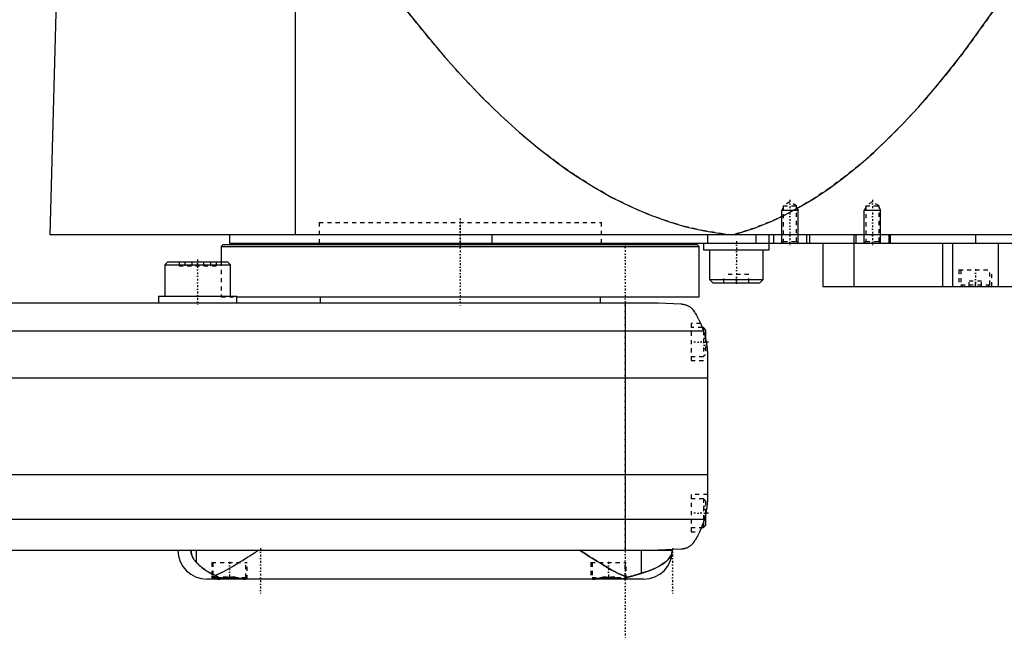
# Model space of a CAD drawing. Extents: x -139 to 602, y -139 to 487.
# Tile 3 of 6: x 193 to 432, y -81 to 69. Entities that reach past the tile are written whole.
import ezdxf

# ---------------------------------------------------------------- set-up
doc = ezdxf.new("R2010")
doc.units = 0
doc.linetypes.add('CENTER', pattern=[1.5, 0.45, -0.5, 0.05, -0.5])
doc.linetypes.add('DASHED', pattern=[2, 1, -1])
for name, color, linetype in [('AM_0', 7, 'CONTINUOUS'), ('AM_10', 7, 'CONTINUOUS'), ('AM_3', 7, 'DASHED'), ('AM_7', 7, 'CENTER')]:
    doc.layers.add(name, color=color, linetype=linetype)

msp = doc.modelspace()

# ---------------------------------------------------------------- linework, layer by layer
at = {"layer": 'AM_0', "color": 7, "linetype": 'CONTINUOUS'}
for p, q in [((260, 16.5), (260, 75.49)), ((200.5, 16.5), (202, 73.35)), ((602, 16.5), (200.5, 16.5)), ((244, 16.5), (244, 14.5)), ((244, 14.5), (598, 14.5)), ((265.75, 14.5), (265.75, 14.2)), ((307.66, 16.5), (307.66, 14.5)), ((334.25, 14.2), (334.25, 14.5)), ((359, 14.5), (359, 12.9)), ((360.01, 16.5), (360.01, 14.5)), ((371.73, 16.5), (371.73, 14.5)), ((375, 12.9), (375, 16.5)), ((376, 16.5), (376, 14.5)), ((384, 16.5), (384, 14.5)), ((384.75, 16.5), (384.75, 14.5)), ((388, 14.5), (388, 4)), ((395.5, 16.5), (395.5, 14.5)), ((395.51, 14.5), (395.51, 4)), ((396, 16.5), (396, 14.5)), ((404, 16.5), (404, 14.5)), ((404.35, 16.5), (404.35, 14.5)), ((417, 14.5), (417, 4)), ((419.48, 14.5), (419.48, 4)), ((425, 16.5), (425, 14.5)), ((430.52, 14.5), (430.52, 4)), ((242.5, 14.2), (242, 13.7)), ((242, 13.7), (242, 10)), ((242, 13.7), (358, 13.7)), ((242.5, 14.2), (357.5, 14.2)), ((358, 13.7), (357.5, 14.2)), ((358, 1.5), (358, 13.7)), ((359, 12.9), (375, 12.9)), ((360.5, 12.9), (360.5, 5.7)), ((373.5, 5.7), (373.5, 12.9)), ((229.08, 10), (228.28, 9.2)), ((229.08, 10), (243.48, 10)), ((244.28, 9.2), (243.48, 10)), ((228.28, 9.2), (228.28, 1.6)), ((228.28, 9.2), (244.28, 9.2)), ((244.28, 1.6), (244.28, 9.2)), ((360.5, 5.7), (361.3, 4.9)), ((360.5, 5.7), (373.5, 5.7)), ((361.3, 4.9), (372.7, 4.9)), ((372.7, 4.9), (373.5, 5.7)), ((388, 4), (584.3, 4)), ((-58, 0), (348, 0)), ((226.78, 1.6), (226.78, 0)), ((226.78, 1.6), (245.78, 1.6)), ((245.78, 0), (245.78, 1.6)), ((245.78, 1.5), (358, 1.5)), ((266, 1.5), (266, 0)), ((334, 0), (334, 1.5)), ((340, 0), (340, -60)), ((348, 0), (353.58, -0.25)), ((-69.01, -6.81), (359.01, -6.81)), ((359, -6), (358.72, -6)), ((359.5, -6.5), (359, -6)), ((359, -6), (359, -6.79)), ((359.5, -6.5), (359.5, -8.59)), ((360, -13.03), (360, -46.97)), ((-70, -18.16), (360, -18.16)), ((-70, -41.62), (360, -41.62)), ((-69.24, -52.43), (359.24, -52.43)), ((359.5, -51.41), (359.5, -54)), ((358.53, -54.5), (359, -54.5)), ((359, -53.21), (359, -54.5)), ((359, -54.5), (359.5, -54)), ((-58, -60), (351.5, -60)), ((236.02, -63.01), (236.02, -60)), ((343.98, -65.57), (343.98, -60)), ((353.58, -59.75), (348, -60)), ((240, -66.38), (240, -66.6)), ((240, -66.6), (240.4, -67)), ((240, -66.6), (241.02, -66.6)), ((344.5, -67), (238.5, -67)), ((247.6, -67), (247.61, -66.99)), ((332.39, -66.99), (332.4, -67)), ((339.6, -67), (339.66, -66.94))]:
    msp.add_line(p, q, dxfattribs=at)
for points in [[(285.14, 73.35, 0), (287.39, 70.43, 0), (291.88, 64.83, 0), (296.37, 59.53, 0), (298.61, 56.99, 0), (300.86, 54.53, 0), (305.35, 49.84, 0), (309.84, 45.46, 0), (314.33, 41.38, 0), (318.83, 37.61, 0), (323.32, 34.15, 0), (325.56, 32.53, 0), (327.81, 30.99, 0), (332.3, 28.14, 0), (336.8, 25.59, 0), (341.29, 23.35, 0), (345.78, 21.42, 0), (350.27, 19.79, 0), (352.52, 19.09, 0), (354.77, 18.47, 0), (359.26, 17.45, 0), (363.75, 16.74, 0), (366, 16.5, 0)], [(366, 16.5, 0), (367.81, 17, 0), (371.42, 18.17, 0), (375.04, 19.6, 0), (376.84, 20.41, 0), (378.65, 21.27, 0), (382.26, 23.19, 0), (385.88, 25.36, 0), (389.49, 27.78, 0), (393.11, 30.44, 0), (396.72, 33.35, 0), (398.53, 34.9, 0), (400.33, 36.51, 0), (403.95, 39.92, 0), (407.56, 43.57, 0), (411.17, 47.47, 0), (414.79, 51.62, 0), (418.4, 56.02, 0), (420.21, 58.31, 0), (422.01, 60.66, 0), (425.62, 65.55, 0), (429.24, 70.69, 0), (431.04, 73.35, 0)], [(353.58, -0.25, 0), (353.6, -0.25, 0), (353.63, -0.26, 0), (353.66, -0.26, 0), (353.67, -0.26, 0), (353.69, -0.26, 0), (353.72, -0.26, 0), (353.75, -0.27, 0), (353.77, -0.27, 0), (353.8, -0.27, 0), (353.83, -0.27, 0), (353.85, -0.28, 0), (353.86, -0.28, 0), (353.89, -0.28, 0), (353.92, -0.28, 0), (353.95, -0.29, 0), (353.98, -0.29, 0), (354.01, -0.3, 0), (354.02, -0.3, 0), (354.04, -0.3, 0), (354.06, -0.31, 0), (354.09, -0.31, 0), (354.11, -0.31, 0), (354.12, -0.32, 0), (354.15, -0.32, 0), (354.17, -0.33, 0), (354.19, -0.33, 0), (354.2, -0.33, 0), (354.23, -0.34, 0), (354.26, -0.34, 0), (354.28, -0.35, 0), (354.31, -0.35, 0), (354.34, -0.36, 0), (354.35, -0.36, 0), (354.36, -0.37, 0), (354.39, -0.37, 0), (354.41, -0.38, 0), (354.5, -0.4, 0), (354.65, -0.45, 0), (354.81, -0.51, 0), (354.96, -0.57, 0), (355.04, -0.6, 0), (355.12, -0.64, 0), (355.27, -0.72, 0), (355.43, -0.81, 0), (355.6, -0.91, 0), (355.76, -1.02, 0), (355.92, -1.15, 0), (356, -1.21, 0), (356.08, -1.29, 0), (356.24, -1.44, 0), (356.4, -1.6, 0), (356.48, -1.69, 0)], [(356.48, -1.69, 0), (356.55, -1.8, 0), (356.7, -2.02, 0), (356.85, -2.25, 0), (356.92, -2.37, 0), (357, -2.49, 0), (357.15, -2.74, 0), (357.3, -3, 0), (357.46, -3.27, 0), (357.61, -3.55, 0), (357.76, -3.83, 0), (357.83, -3.98, 0), (357.91, -4.12, 0), (358.05, -4.42, 0), (358.19, -4.72, 0), (358.33, -5.03, 0), (358.46, -5.34, 0), (358.59, -5.66, 0), (358.66, -5.83, 0), (358.72, -5.99, 0), (358.84, -6.32, 0), (358.95, -6.65, 0), (359.01, -6.81, 0)], [(358.32, -5, 0), (358.32, -5, 0), (358.32, -5.01, 0), (358.32, -5.02, 0), (358.33, -5.03, 0), (358.33, -5.04, 0), (358.34, -5.06, 0), (358.36, -5.09, 0), (358.37, -5.13, 0), (358.39, -5.18, 0), (358.42, -5.23, 0), (358.43, -5.26, 0), (358.44, -5.29, 0), (358.47, -5.35, 0), (358.49, -5.42, 0), (358.53, -5.49, 0), (358.56, -5.58, 0), (358.59, -5.66, 0), (358.61, -5.71, 0), (358.63, -5.75, 0), (358.66, -5.85, 0), (358.7, -5.95, 0), (358.72, -6, 0)], [(358.32, -5, 0), (358.32, -5, 0), (358.32, -5.01, 0), (358.32, -5.02, 0), (358.33, -5.03, 0), (358.33, -5.04, 0), (358.34, -5.06, 0), (358.36, -5.09, 0), (358.37, -5.13, 0), (358.39, -5.18, 0), (358.42, -5.23, 0), (358.43, -5.26, 0), (358.44, -5.29, 0), (358.47, -5.35, 0), (358.49, -5.42, 0), (358.53, -5.49, 0), (358.56, -5.58, 0), (358.59, -5.66, 0), (358.61, -5.71, 0), (358.63, -5.75, 0), (358.66, -5.85, 0), (358.7, -5.95, 0), (358.72, -6, 0)], [(359.01, -6.81, 0), (359.06, -6.99, 0), (359.17, -7.33, 0), (359.27, -7.68, 0), (359.32, -7.85, 0), (359.36, -8.03, 0), (359.45, -8.37, 0), (359.53, -8.72, 0), (359.6, -9.07, 0), (359.67, -9.42, 0), (359.73, -9.77, 0), (359.76, -9.94, 0), (359.79, -10.12, 0), (359.83, -10.46, 0), (359.88, -10.81, 0), (359.91, -11.15, 0), (359.94, -11.5, 0), (359.96, -11.84, 0), (359.97, -12.01, 0), (359.98, -12.18, 0), (359.99, -12.52, 0), (360, -12.86, 0), (360, -13.03, 0)], [(359.5, -8.59, 0), (359.53, -8.72, 0), (359.59, -8.99, 0), (359.64, -9.26, 0), (359.67, -9.4, 0), (359.69, -9.53, 0), (359.74, -9.8, 0), (359.78, -10.07, 0), (359.82, -10.34, 0), (359.85, -10.62, 0), (359.88, -10.89, 0), (359.9, -11.02, 0), (359.91, -11.15, 0), (359.93, -11.42, 0), (359.95, -11.67, 0), (359.97, -11.91, 0), (359.98, -12.14, 0), (359.99, -12.36, 0), (359.99, -12.47, 0), (359.99, -12.57, 0), (360, -12.76, 0), (360, -12.94, 0), (360, -13.03, 0)], [(359.5, -8.59, 0), (359.53, -8.72, 0), (359.59, -8.99, 0), (359.64, -9.26, 0), (359.67, -9.4, 0), (359.69, -9.53, 0), (359.74, -9.8, 0), (359.78, -10.07, 0), (359.82, -10.34, 0), (359.85, -10.62, 0), (359.88, -10.89, 0), (359.9, -11.02, 0), (359.91, -11.15, 0), (359.93, -11.42, 0), (359.95, -11.67, 0), (359.97, -11.91, 0), (359.98, -12.14, 0), (359.99, -12.36, 0), (359.99, -12.47, 0), (359.99, -12.57, 0), (360, -12.76, 0), (360, -12.94, 0), (360, -13.03, 0)], [(360, -46.97, 0), (360, -47.12, 0), (359.99, -47.42, 0), (359.99, -47.73, 0), (359.98, -47.88, 0), (359.97, -48.03, 0), (359.95, -48.33, 0), (359.93, -48.63, 0), (359.9, -48.92, 0), (359.87, -49.22, 0), (359.84, -49.52, 0), (359.82, -49.68, 0), (359.79, -49.83, 0), (359.75, -50.13, 0), (359.7, -50.44, 0), (359.64, -50.74, 0), (359.58, -51.05, 0), (359.51, -51.35, 0), (359.48, -51.51, 0), (359.44, -51.66, 0), (359.37, -51.97, 0), (359.28, -52.27, 0), (359.24, -52.43, 0)], [(360, -46.97, 0), (360, -47.04, 0), (360, -47.19, 0), (360, -47.37, 0), (359.99, -47.46, 0), (359.99, -47.55, 0), (359.98, -47.75, 0), (359.98, -47.96, 0), (359.96, -48.18, 0), (359.95, -48.43, 0), (359.93, -48.68, 0), (359.91, -48.81, 0), (359.9, -48.95, 0), (359.87, -49.23, 0), (359.84, -49.51, 0), (359.8, -49.81, 0), (359.75, -50.1, 0), (359.7, -50.4, 0), (359.68, -50.54, 0), (359.65, -50.69, 0), (359.59, -50.98, 0), (359.53, -51.27, 0), (359.5, -51.41, 0)], [(360, -46.97, 0), (360, -47.04, 0), (360, -47.19, 0), (360, -47.37, 0), (359.99, -47.46, 0), (359.99, -47.55, 0), (359.98, -47.75, 0), (359.98, -47.96, 0), (359.96, -48.18, 0), (359.95, -48.43, 0), (359.93, -48.68, 0), (359.91, -48.81, 0), (359.9, -48.95, 0), (359.87, -49.23, 0), (359.84, -49.51, 0), (359.8, -49.81, 0), (359.75, -50.1, 0), (359.7, -50.4, 0), (359.68, -50.54, 0), (359.65, -50.69, 0), (359.59, -50.98, 0), (359.53, -51.27, 0), (359.5, -51.41, 0)], [(359.24, -52.43, 0), (359.18, -52.62, 0), (359.06, -53.02, 0), (358.94, -53.4, 0), (358.87, -53.6, 0), (358.8, -53.78, 0), (358.66, -54.16, 0), (358.52, -54.53, 0), (358.37, -54.89, 0), (358.21, -55.24, 0), (358.05, -55.58, 0), (357.97, -55.75, 0), (357.89, -55.91, 0), (357.72, -56.24, 0), (357.56, -56.55, 0), (357.39, -56.85, 0), (357.22, -57.14, 0), (357.05, -57.42, 0), (356.97, -57.56, 0), (356.88, -57.69, 0), (356.72, -57.95, 0), (356.55, -58.19, 0), (356.48, -58.31, 0)], [(358.53, -54.5, 0), (358.51, -54.55, 0), (358.47, -54.65, 0), (358.43, -54.75, 0), (358.41, -54.79, 0), (358.39, -54.84, 0), (358.35, -54.92, 0), (358.31, -55, 0), (358.28, -55.08, 0), (358.25, -55.15, 0), (358.22, -55.21, 0), (358.21, -55.24, 0), (358.2, -55.27, 0), (358.17, -55.32, 0), (358.15, -55.37, 0), (358.13, -55.4, 0), (358.12, -55.44, 0), (358.11, -55.46, 0), (358.1, -55.47, 0), (358.1, -55.48, 0), (358.09, -55.49, 0), (358.09, -55.5, 0), (358.09, -55.5, 0)], [(358.53, -54.5, 0), (358.51, -54.55, 0), (358.47, -54.65, 0), (358.43, -54.75, 0), (358.41, -54.79, 0), (358.39, -54.84, 0), (358.35, -54.92, 0), (358.31, -55, 0), (358.28, -55.08, 0), (358.25, -55.15, 0), (358.22, -55.21, 0), (358.21, -55.24, 0), (358.2, -55.27, 0), (358.17, -55.32, 0), (358.15, -55.37, 0), (358.13, -55.4, 0), (358.12, -55.44, 0), (358.11, -55.46, 0), (358.1, -55.47, 0), (358.1, -55.48, 0), (358.09, -55.49, 0), (358.09, -55.5, 0), (358.09, -55.5, 0)], [(356.48, -58.31, 0), (356.4, -58.39, 0), (356.26, -58.55, 0), (356.11, -58.69, 0), (356.03, -58.76, 0), (355.95, -58.83, 0), (355.8, -58.95, 0), (355.65, -59.06, 0), (355.49, -59.16, 0), (355.34, -59.25, 0), (355.19, -59.33, 0), (355.11, -59.37, 0), (355.03, -59.4, 0), (354.88, -59.46, 0), (354.74, -59.52, 0), (354.58, -59.57, 0), (354.49, -59.6, 0), (354.46, -59.61, 0), (354.43, -59.61, 0), (354.42, -59.62, 0), (354.41, -59.62, 0), (354.38, -59.63, 0), (354.35, -59.64, 0), (354.32, -59.64, 0), (354.29, -59.65, 0), (354.26, -59.66, 0), (354.25, -59.66, 0), (354.24, -59.66, 0), (354.21, -59.67, 0), (354.18, -59.67, 0), (354.16, -59.68, 0), (354.15, -59.68, 0), (354.12, -59.69, 0), (354.08, -59.69, 0), (354.07, -59.69, 0), (354.05, -59.7, 0), (354.02, -59.7, 0), (353.99, -59.71, 0), (353.96, -59.71, 0), (353.93, -59.71, 0), (353.9, -59.72, 0), (353.88, -59.72, 0), (353.86, -59.72, 0), (353.83, -59.73, 0), (353.8, -59.73, 0), (353.76, -59.73, 0), (353.73, -59.74, 0), (353.7, -59.74, 0), (353.68, -59.74, 0), (353.66, -59.74, 0), (353.63, -59.74, 0), (353.6, -59.75, 0), (353.58, -59.75, 0)], [(234.66, -60, 0), (234.66, -60.02, 0), (234.66, -60.06, 0), (234.66, -60.1, 0), (234.66, -60.12, 0), (234.66, -60.14, 0), (234.66, -60.18, 0), (234.67, -60.22, 0), (234.67, -60.26, 0), (234.67, -60.3, 0), (234.68, -60.34, 0), (234.68, -60.36, 0), (234.68, -60.38, 0), (234.68, -60.42, 0), (234.69, -60.46, 0), (234.69, -60.5, 0), (234.7, -60.53, 0), (234.71, -60.57, 0), (234.71, -60.59, 0), (234.71, -60.61, 0), (234.72, -60.65, 0), (234.73, -60.69, 0), (234.73, -60.7, 0), (234.73, -60.72, 0), (234.74, -60.76, 0), (234.75, -60.8, 0), (234.75, -60.81, 0), (234.76, -60.83, 0), (234.77, -60.87, 0), (234.78, -60.9, 0), (234.79, -60.94, 0), (234.79, -60.97, 0), (234.8, -61.01, 0), (234.81, -61.02, 0), (234.81, -61.04, 0), (234.83, -61.07, 0), (234.84, -61.11, 0), (234.85, -61.14, 0), (234.86, -61.17, 0), (234.87, -61.2, 0), (234.87, -61.22, 0), (234.88, -61.24, 0), (234.89, -61.27, 0), (234.9, -61.3, 0), (234.95, -61.4, 0), (235.02, -61.58, 0), (235.11, -61.75, 0), (235.15, -61.83, 0), (235.19, -61.91, 0), (235.28, -62.06, 0), (235.37, -62.2, 0), (235.47, -62.34, 0), (235.56, -62.47, 0), (235.66, -62.6, 0), (235.71, -62.66, 0), (235.77, -62.72, 0), (235.87, -62.84, 0), (235.97, -62.95, 0), (236.02, -63.01, 0)], [(240.59, -66.1, 0), (240.84, -65.98, 0), (241.37, -65.74, 0), (241.91, -65.47, 0), (242.18, -65.33, 0), (242.46, -65.19, 0), (243.02, -64.89, 0), (243.59, -64.57, 0), (244.17, -64.24, 0), (244.76, -63.9, 0), (245.35, -63.55, 0), (245.65, -63.37, 0), (245.95, -63.19, 0), (246.55, -62.82, 0), (247.15, -62.45, 0), (247.75, -62.07, 0), (248.35, -61.69, 0), (248.95, -61.31, 0), (249.25, -61.12, 0), (249.55, -60.93, 0), (250.13, -60.56, 0), (250.71, -60.18, 0), (251, -60, 0)], [(329, -60, 0), (329.32, -60.21, 0), (329.97, -60.62, 0), (330.64, -61.05, 0), (330.97, -61.26, 0), (331.31, -61.47, 0), (331.98, -61.9, 0), (332.66, -62.33, 0), (333.33, -62.75, 0), (334.01, -63.16, 0), (334.68, -63.57, 0), (335.01, -63.77, 0), (335.35, -63.96, 0), (336, -64.34, 0), (336.65, -64.71, 0), (337.29, -65.06, 0), (337.91, -65.38, 0), (338.52, -65.69, 0), (338.82, -65.83, 0), (339.11, -65.96, 0), (339.69, -66.22, 0), (340.25, -66.44, 0), (340.54, -66.54, 0)], [(343.98, -65.57, 0), (344.41, -65.45, 0), (345.25, -65.18, 0), (346.04, -64.89, 0), (346.41, -64.75, 0), (346.78, -64.6, 0), (347.46, -64.29, 0), (348.09, -63.97, 0), (348.67, -63.63, 0), (349.2, -63.29, 0), (349.67, -62.94, 0), (349.89, -62.76, 0), (350.09, -62.58, 0), (350.46, -62.21, 0), (350.77, -61.84, 0), (351.03, -61.45, 0), (351.21, -61.1, 0), (351.32, -60.78, 0), (351.36, -60.64, 0), (351.37, -60.62, 0), (351.38, -60.57, 0), (351.39, -60.53, 0), (351.39, -60.51, 0), (351.39, -60.49, 0), (351.4, -60.45, 0), (351.41, -60.42, 0), (351.41, -60.38, 0), (351.42, -60.34, 0), (351.42, -60.31, 0), (351.42, -60.29, 0), (351.43, -60.28, 0), (351.43, -60.25, 0), (351.43, -60.21, 0), (351.43, -60.2, 0), (351.43, -60.19, 0), (351.43, -60.19, 0), (351.44, -60.18, 0), (351.44, -60.18, 0), (351.44, -60.18, 0), (351.44, -60.17, 0), (351.44, -60.16, 0), (351.44, -60.16, 0), (351.44, -60.15, 0), (351.44, -60.15, 0), (351.44, -60.15, 0), (351.44, -60.14, 0), (351.44, -60.14, 0), (351.44, -60.13, 0), (351.44, -60.13, 0), (351.44, -60.12, 0), (351.44, -60.12, 0), (351.44, -60.12, 0), (351.44, -60.11, 0), (351.44, -60.11, 0), (351.44, -60.11, 0), (351.44, -60.1, 0), (351.44, -60.1, 0), (351.44, -60.09, 0), (351.44, -60.09, 0), (351.44, -60.09, 0), (351.44, -60.08, 0), (351.44, -60.08, 0), (351.44, -60.07, 0), (351.44, -60.06, 0), (351.44, -60.06, 0), (351.44, -60.06, 0), (351.44, -60.05, 0), (351.44, -60.05, 0), (351.44, -60.04, 0), (351.44, -60.03, 0), (351.44, -60.03, 0), (351.44, -60.02, 0), (351.44, -60.02, 0), (351.44, -60.02, 0), (351.44, -60.01, 0), (351.44, -60, 0), (351.44, -60, 0)], [(236.02, -63.01, 0), (236.12, -63.1, 0), (236.31, -63.3, 0), (236.51, -63.5, 0), (236.62, -63.59, 0), (236.72, -63.69, 0), (236.94, -63.88, 0), (237.17, -64.07, 0), (237.41, -64.26, 0), (237.65, -64.45, 0), (237.91, -64.63, 0), (238.04, -64.72, 0), (238.17, -64.81, 0), (238.43, -64.99, 0), (238.71, -65.16, 0), (238.98, -65.32, 0), (239.26, -65.48, 0), (239.55, -65.63, 0), (239.7, -65.7, 0), (239.84, -65.77, 0), (240.14, -65.91, 0), (240.44, -66.04, 0), (240.59, -66.1, 0)], [(239.7, -66.44, 0), (239.7, -66.42, 0), (239.72, -66.4, 0), (239.75, -66.38, 0), (239.77, -66.38, 0), (239.79, -66.37, 0), (239.85, -66.37, 0), (239.92, -66.37, 0), (240.01, -66.38, 0), (240.11, -66.39, 0), (240.22, -66.41, 0), (240.28, -66.43, 0), (240.34, -66.44, 0), (240.48, -66.47, 0), (240.63, -66.51, 0), (240.79, -66.54, 0), (240.96, -66.59, 0), (241.14, -66.63, 0), (241.24, -66.65, 0), (241.33, -66.67, 0), (241.53, -66.72, 0), (241.74, -66.76, 0), (241.85, -66.78, 0)], [(240.16, -66.76, 0), (240.13, -66.75, 0), (240.08, -66.73, 0), (240.04, -66.71, 0), (240.02, -66.7, 0), (240, -66.69, 0), (239.96, -66.67, 0), (239.92, -66.65, 0), (239.89, -66.63, 0), (239.86, -66.61, 0), (239.83, -66.59, 0), (239.82, -66.58, 0), (239.8, -66.57, 0), (239.78, -66.55, 0), (239.76, -66.53, 0), (239.74, -66.52, 0), (239.73, -66.5, 0), (239.72, -66.48, 0), (239.71, -66.48, 0), (239.71, -66.47, 0), (239.7, -66.45, 0), (239.7, -66.44, 0), (239.7, -66.44, 0)], [(240.59, -66.1, 0), (240.62, -66.12, 0), (240.69, -66.17, 0), (240.75, -66.22, 0), (240.79, -66.25, 0), (240.82, -66.27, 0), (240.89, -66.31, 0), (240.96, -66.36, 0), (241.03, -66.4, 0), (241.1, -66.44, 0), (241.17, -66.48, 0), (241.2, -66.5, 0), (241.24, -66.52, 0), (241.31, -66.56, 0), (241.38, -66.59, 0), (241.45, -66.63, 0), (241.52, -66.66, 0), (241.59, -66.69, 0), (241.63, -66.7, 0), (241.67, -66.72, 0), (241.74, -66.75, 0), (241.81, -66.77, 0), (241.85, -66.78, 0)], [(241.85, -66.78, 0), (241.87, -66.78, 0), (241.93, -66.77, 0), (241.99, -66.76, 0), (242.02, -66.76, 0), (242.05, -66.76, 0), (242.1, -66.75, 0), (242.16, -66.74, 0), (242.22, -66.73, 0), (242.28, -66.73, 0), (242.34, -66.72, 0), (242.37, -66.71, 0), (242.4, -66.71, 0), (242.46, -66.7, 0), (242.52, -66.7, 0), (242.58, -66.69, 0), (242.65, -66.68, 0), (242.71, -66.68, 0), (242.74, -66.67, 0), (242.77, -66.67, 0), (242.83, -66.67, 0), (242.9, -66.66, 0), (242.93, -66.66, 0), (242.96, -66.65, 0), (243.02, -66.65, 0), (243.08, -66.64, 0), (243.12, -66.64, 0), (243.15, -66.64, 0), (243.21, -66.64, 0), (243.27, -66.63, 0), (243.34, -66.63, 0), (243.4, -66.63, 0), (243.47, -66.62, 0), (243.5, -66.62, 0), (243.53, -66.62, 0), (243.59, -66.62, 0), (243.65, -66.62, 0), (243.72, -66.61, 0), (243.78, -66.61, 0), (243.84, -66.61, 0), (243.87, -66.61, 0), (243.91, -66.61, 0), (243.97, -66.61, 0), (244.03, -66.61, 0), (244.09, -66.61, 0), (244.15, -66.61, 0), (244.22, -66.61, 0), (244.25, -66.61, 0), (244.28, -66.61, 0), (244.34, -66.62, 0), (244.41, -66.62, 0), (244.47, -66.62, 0), (244.53, -66.62, 0), (244.6, -66.63, 0), (244.63, -66.63, 0), (244.66, -66.63, 0), (244.72, -66.63, 0), (244.79, -66.64, 0), (244.85, -66.64, 0), (244.91, -66.64, 0), (244.98, -66.65, 0), (245.01, -66.65, 0), (245.04, -66.65, 0), (245.1, -66.66, 0), (245.16, -66.67, 0), (245.2, -66.67, 0), (245.23, -66.67, 0), (245.29, -66.68, 0), (245.35, -66.68, 0), (245.38, -66.69, 0), (245.41, -66.69, 0), (245.47, -66.7, 0), (245.54, -66.7, 0), (245.6, -66.71, 0), (245.66, -66.72, 0), (245.72, -66.73, 0), (245.75, -66.73, 0), (245.78, -66.73, 0), (245.84, -66.74, 0), (245.89, -66.75, 0), (245.95, -66.76, 0), (246.01, -66.76, 0), (246.07, -66.77, 0), (246.1, -66.78, 0), (246.12, -66.78, 0), (246.18, -66.79, 0), (246.24, -66.8, 0), (246.29, -66.81, 0), (246.34, -66.81, 0), (246.4, -66.82, 0), (246.42, -66.83, 0), (246.45, -66.83, 0), (246.5, -66.84, 0), (246.56, -66.85, 0), (246.61, -66.85, 0), (246.66, -66.86, 0), (246.71, -66.87, 0), (246.73, -66.87, 0), (246.76, -66.88, 0), (246.8, -66.89, 0), (246.85, -66.89, 0), (246.9, -66.9, 0), (246.94, -66.91, 0), (246.99, -66.91, 0), (247.01, -66.92, 0), (247.03, -66.92, 0), (247.08, -66.93, 0), (247.12, -66.93, 0), (247.14, -66.94, 0), (247.16, -66.94, 0), (247.2, -66.95, 0), (247.25, -66.95, 0), (247.27, -66.95, 0), (247.29, -66.96, 0), (247.33, -66.96, 0), (247.37, -66.97, 0), (247.41, -66.97, 0), (247.44, -66.98, 0), (247.48, -66.98, 0), (247.5, -66.98, 0), (247.52, -66.98, 0), (247.56, -66.99, 0), (247.59, -66.99, 0), (247.63, -66.99, 0), (247.66, -67, 0), (247.7, -67, 0), (247.71, -67, 0), (247.73, -67, 0), (247.76, -67, 0), (247.79, -67, 0), (247.81, -67, 0)], [(332.19, -67, 0), (332.21, -67, 0), (332.25, -67, 0), (332.29, -67, 0), (332.31, -67, 0), (332.33, -67, 0), (332.37, -66.99, 0), (332.42, -66.99, 0), (332.46, -66.99, 0), (332.51, -66.98, 0), (332.55, -66.98, 0), (332.58, -66.97, 0), (332.6, -66.97, 0), (332.65, -66.97, 0), (332.7, -66.96, 0), (332.75, -66.95, 0), (332.8, -66.95, 0), (332.85, -66.94, 0), (332.88, -66.93, 0), (332.9, -66.93, 0), (332.96, -66.92, 0), (333.01, -66.91, 0), (333.04, -66.91, 0), (333.06, -66.91, 0), (333.12, -66.9, 0), (333.18, -66.89, 0), (333.21, -66.88, 0), (333.24, -66.88, 0), (333.3, -66.87, 0), (333.36, -66.86, 0), (333.42, -66.85, 0), (333.48, -66.84, 0), (333.55, -66.83, 0), (333.58, -66.83, 0), (333.61, -66.82, 0), (333.68, -66.81, 0), (333.75, -66.8, 0), (333.82, -66.79, 0), (333.88, -66.78, 0), (333.95, -66.77, 0), (333.99, -66.76, 0), (334.02, -66.76, 0), (334.1, -66.75, 0), (334.17, -66.74, 0), (334.24, -66.73, 0), (334.31, -66.72, 0), (334.39, -66.71, 0), (334.42, -66.71, 0), (334.46, -66.7, 0), (334.54, -66.7, 0), (334.61, -66.69, 0), (334.69, -66.68, 0), (334.76, -66.67, 0), (334.84, -66.66, 0), (334.88, -66.66, 0), (334.92, -66.66, 0), (334.99, -66.65, 0), (335.07, -66.65, 0), (335.15, -66.64, 0), (335.23, -66.64, 0), (335.3, -66.63, 0), (335.34, -66.63, 0), (335.38, -66.63, 0), (335.46, -66.62, 0), (335.54, -66.62, 0), (335.58, -66.62, 0), (335.62, -66.62, 0), (335.69, -66.62, 0), (335.77, -66.61, 0), (335.81, -66.61, 0), (335.85, -66.61, 0), (335.92, -66.61, 0), (336, -66.61, 0), (336.08, -66.61, 0), (336.15, -66.61, 0), (336.23, -66.61, 0), (336.27, -66.61, 0), (336.31, -66.62, 0), (336.38, -66.62, 0), (336.46, -66.62, 0), (336.54, -66.62, 0), (336.62, -66.63, 0), (336.69, -66.63, 0), (336.73, -66.63, 0), (336.77, -66.64, 0), (336.85, -66.64, 0), (336.93, -66.65, 0), (337, -66.65, 0), (337.08, -66.66, 0), (337.16, -66.66, 0), (337.2, -66.67, 0), (337.24, -66.67, 0), (337.31, -66.68, 0), (337.39, -66.69, 0), (337.46, -66.7, 0), (337.54, -66.7, 0), (337.61, -66.71, 0), (337.65, -66.72, 0), (337.69, -66.72, 0), (337.76, -66.73, 0), (337.83, -66.74, 0), (337.9, -66.75, 0), (337.97, -66.76, 0), (338.05, -66.77, 0), (338.08, -66.77, 0), (338.12, -66.78, 0), (338.18, -66.79, 0), (338.25, -66.8, 0), (338.29, -66.8, 0), (338.32, -66.81, 0), (338.39, -66.82, 0), (338.45, -66.83, 0), (338.48, -66.84, 0), (338.51, -66.84, 0), (338.58, -66.85, 0), (338.64, -66.86, 0), (338.7, -66.87, 0), (338.76, -66.88, 0), (338.82, -66.89, 0), (338.85, -66.89, 0), (338.88, -66.9, 0), (338.93, -66.91, 0), (338.99, -66.91, 0), (339.04, -66.92, 0), (339.1, -66.93, 0), (339.15, -66.94, 0), (339.17, -66.94, 0), (339.2, -66.95, 0), (339.25, -66.95, 0), (339.3, -66.96, 0), (339.33, -66.96, 0)], [(339.33, -66.96, 0), (339.36, -66.96, 0), (339.43, -66.95, 0), (339.5, -66.93, 0), (339.53, -66.92, 0), (339.57, -66.92, 0), (339.64, -66.9, 0), (339.7, -66.88, 0), (339.77, -66.87, 0), (339.84, -66.84, 0), (339.91, -66.82, 0), (339.94, -66.81, 0), (339.97, -66.8, 0), (340.04, -66.78, 0), (340.11, -66.75, 0), (340.18, -66.72, 0), (340.24, -66.69, 0), (340.31, -66.66, 0), (340.34, -66.65, 0), (340.38, -66.63, 0), (340.44, -66.6, 0), (340.51, -66.56, 0), (340.54, -66.54, 0)], [(340.54, -66.54, 0), (340.65, -66.52, 0), (340.88, -66.46, 0), (341.1, -66.41, 0), (341.21, -66.38, 0), (341.32, -66.35, 0), (341.53, -66.3, 0), (341.74, -66.24, 0), (341.95, -66.18, 0), (342.15, -66.12, 0), (342.34, -66.07, 0), (342.44, -66.04, 0), (342.53, -66.01, 0), (342.72, -65.95, 0), (342.9, -65.9, 0), (343.08, -65.84, 0), (343.26, -65.79, 0), (343.42, -65.74, 0), (343.51, -65.71, 0), (343.59, -65.69, 0), (343.75, -65.64, 0), (343.9, -65.6, 0), (343.98, -65.57, 0)], [(339.33, -66.96, 0), (339.38, -66.96, 0), (339.48, -66.95, 0), (339.57, -66.95, 0), (339.62, -66.95, 0), (339.66, -66.94, 0), (339.74, -66.94, 0), (339.82, -66.94, 0), (339.89, -66.94, 0), (339.96, -66.93, 0), (340.02, -66.93, 0), (340.05, -66.93, 0), (340.08, -66.93, 0), (340.13, -66.93, 0), (340.17, -66.94, 0), (340.21, -66.94, 0), (340.24, -66.94, 0), (340.26, -66.94, 0), (340.27, -66.95, 0), (340.28, -66.95, 0), (340.29, -66.95, 0), (340.3, -66.96, 0), (340.3, -66.96, 0)], [(340.3, -66.96, 0), (340.3, -66.96, 0), (340.3, -66.97, 0), (340.29, -66.97, 0), (340.29, -66.97, 0), (340.29, -66.97, 0), (340.28, -66.97, 0), (340.27, -66.98, 0), (340.26, -66.98, 0), (340.25, -66.98, 0), (340.24, -66.99, 0), (340.23, -66.99, 0), (340.22, -66.99, 0), (340.21, -66.99, 0), (340.19, -66.99, 0), (340.17, -66.99, 0), (340.15, -67, 0), (340.12, -67, 0), (340.11, -67, 0), (340.1, -67, 0), (340.07, -67, 0), (340.04, -67, 0), (340.03, -67, 0)]]:
    msp.add_polyline3d(points, dxfattribs=at)
for centre, start, end in [((238.5, -60), 180, 270), ((344.5, -60), 270, 0)]:
    msp.add_arc(centre, 7, start, end, dxfattribs=at)
at = {"layer": 'AM_10', "color": 7, "linetype": 'CONTINUOUS'}
for p, q in [((378.38, 23.16), (378, 22.5)), ((378, 14.5), (378, 22.5)), ((378, 22.5), (382, 22.5)), ((381.62, 23.16), (382, 22.5)), ((382, 14.5), (382, 22.5)), ((398.38, 23.16), (398, 22.5)), ((398, 14.5), (398, 22.5)), ((398, 22.5), (402, 22.5)), ((401.62, 23.16), (402, 22.5)), ((402, 14.5), (402, 22.5))]:
    msp.add_line(p, q, dxfattribs=at)
at = {"layer": 'AM_3', "color": 6, "linetype": 'DASHED'}
for p, q in [((380, 24.5), (378.38, 23.56)), ((381.62, 23.56), (380, 24.5)), ((400, 24.5), (398.38, 23.56)), ((401.62, 23.56), (400, 24.5)), ((378.38, 23.56), (378.38, 14.88)), ((378.38, 23.56), (381.62, 23.56)), ((381.62, 14.88), (381.62, 23.56)), ((398.38, 23.56), (398.38, 14.88)), ((398.38, 23.56), (401.62, 23.56)), ((401.62, 14.88), (401.62, 23.56)), ((265.75, 19.5), (265.75, 14.5)), ((265.75, 19.5), (334.25, 19.5)), ((334.25, 14.5), (334.25, 19.5)), ((378.38, 14.88), (378, 14.5)), ((378.38, 14.88), (381.62, 14.88)), ((382, 14.5), (381.62, 14.88)), ((398.38, 14.88), (398, 14.5)), ((398.38, 14.88), (401.62, 14.88)), ((402, 14.5), (401.62, 14.88)), ((229.08, 10), (229.43, 10)), ((231.76, 10), (231.76, 9)), ((233.19, 10), (233.19, 9)), ((234.85, 10), (234.85, 9)), ((237.71, 10), (237.71, 9)), ((239.37, 10), (239.37, 9)), ((240.8, 10), (240.8, 9)), ((242, 10), (242, 1.5)), ((231.76, 9), (240.8, 9)), ((421, 8), (421, 4)), ((421, 8), (429, 8)), ((421.5, 8), (421.5, 4.4)), ((428.5, 4.4), (428.5, 8)), ((429, 4), (429, 8)), ((364, 4.9), (364, 6.9)), ((370, 6.9), (364, 6.9)), ((367, 4.9), (367, 6.9)), ((370, 4.9), (370, 6.9)), ((423.5, 4), (423.5, 5.25)), ((426.5, 5.25), (423.5, 5.25)), ((425, 4), (425, 5.25)), ((426.5, 4), (426.5, 5.25)), ((421.5, 4.4), (421.9, 4)), ((421.5, 4.4), (428.5, 4.4)), ((428.1, 4), (428.5, 4.4)), ((242, 1.5), (245.78, 1.5)), ((244.03, 1.6), (244.03, 1.5)), ((245.78, 1.5), (245.78, 1.6)), ((358.32, -5), (356, -5)), ((356, -5), (356, -14)), ((358.72, -6), (356, -6)), ((359, -6.79), (359, -13)), ((359.5, -7.77), (359, -7.77)), ((359.5, -8.63), (359, -8.63)), ((359.5, -8.59), (359.5, -12.5)), ((359.5, -10.37), (359, -10.37)), ((359.5, -11.23), (359, -11.23)), ((356, -13), (359, -13)), ((356, -14), (360, -14)), ((359, -13), (359.5, -12.5)), ((360, -46.5), (356, -46.5)), ((356, -46.5), (356, -55.5)), ((359, -47.5), (356, -47.5)), ((359.5, -48), (359, -47.5)), ((359, -47.5), (359, -53.21)), ((359.5, -49.27), (359, -49.27)), ((359.5, -50.13), (359, -50.13)), ((359.5, -48), (359.5, -51.41)), ((359.5, -51.87), (359, -51.87)), ((356, -54.5), (358.53, -54.5)), ((359.5, -52.73), (359, -52.73)), ((356, -55.5), (358.09, -55.5)), ((239.7, -63), (239.7, -66.44)), ((239.7, -63), (248.3, -63)), ((240, -63), (240, -66.38)), ((248, -66.6), (248, -63)), ((248.3, -67), (248.3, -63)), ((331.7, -63), (331.7, -67)), ((331.7, -63), (340.3, -63)), ((332, -63), (332, -66.6)), ((340, -66.6), (340, -63)), ((340.3, -66.96), (340.3, -63)), ((241.02, -66.6), (248, -66.6)), ((242.5, -67), (242.5, -66.5)), ((245.5, -66.5), (242.5, -66.5)), ((244, -67), (244, -66.5)), ((245.5, -67), (245.5, -66.5)), ((247.61, -66.99), (248, -66.6)), ((332, -66.6), (332.39, -66.99)), ((332, -66.6), (340, -66.6)), ((334.5, -67), (334.5, -66.5)), ((337.5, -66.5), (334.5, -66.5)), ((336, -67), (336, -66.5)), ((337.5, -67), (337.5, -66.5)), ((339.66, -66.94), (340, -66.6)), ((339.6, -67), (332.4, -67))]:
    msp.add_line(p, q, dxfattribs=at)
for points in [[(366, 16.5, 0), (363.75, 16.74, 0), (359.26, 17.45, 0), (354.77, 18.47, 0), (352.52, 19.09, 0), (350.27, 19.79, 0), (345.78, 21.42, 0), (341.29, 23.35, 0), (336.8, 25.59, 0), (332.3, 28.14, 0), (327.81, 30.99, 0), (325.56, 32.53, 0), (323.32, 34.15, 0), (318.83, 37.61, 0), (314.33, 41.38, 0), (309.84, 45.46, 0), (305.35, 49.84, 0), (300.86, 54.53, 0), (298.61, 56.99, 0), (296.37, 59.53, 0), (291.88, 64.83, 0), (287.39, 70.43, 0), (285.14, 73.35, 0)], [(431.04, 73.35, 0), (429.24, 70.69, 0), (425.62, 65.55, 0), (422.01, 60.66, 0), (420.21, 58.31, 0), (418.4, 56.02, 0), (414.79, 51.62, 0), (411.17, 47.47, 0), (407.56, 43.57, 0), (403.95, 39.92, 0), (400.33, 36.51, 0), (398.53, 34.9, 0), (396.72, 33.35, 0), (393.11, 30.44, 0), (389.49, 27.78, 0), (385.88, 25.36, 0), (382.26, 23.19, 0), (378.65, 21.27, 0), (376.84, 20.41, 0), (375.04, 19.6, 0), (371.42, 18.17, 0), (367.81, 17, 0), (366, 16.5, 0)], [(358.72, -6, 0), (358.74, -6.04, 0), (358.77, -6.12, 0), (358.8, -6.2, 0), (358.81, -6.24, 0), (358.83, -6.28, 0), (358.86, -6.37, 0), (358.89, -6.46, 0), (358.92, -6.55, 0), (358.95, -6.64, 0), (358.98, -6.74, 0), (359, -6.79, 0), (359.02, -6.84, 0), (359.05, -6.94, 0), (359.08, -7.04, 0), (359.11, -7.15, 0), (359.15, -7.26, 0), (359.18, -7.37, 0), (359.2, -7.42, 0), (359.21, -7.48, 0), (359.25, -7.59, 0), (359.28, -7.71, 0), (359.29, -7.77, 0)], [(358.72, -6, 0), (358.74, -6.05, 0), (358.78, -6.16, 0), (358.82, -6.28, 0), (358.85, -6.34, 0), (358.87, -6.39, 0), (358.91, -6.52, 0), (358.95, -6.65, 0), (359, -6.78, 0), (359.04, -6.92, 0), (359.09, -7.06, 0), (359.11, -7.13, 0), (359.13, -7.21, 0), (359.18, -7.36, 0), (359.22, -7.52, 0), (359.27, -7.67, 0), (359.31, -7.84, 0), (359.36, -8, 0), (359.38, -8.08, 0), (359.4, -8.17, 0), (359.44, -8.33, 0), (359.48, -8.5, 0), (359.5, -8.59, 0)], [(359.29, -7.77, 0), (359.33, -7.9, 0), (359.4, -8.17, 0), (359.47, -8.45, 0), (359.5, -8.59, 0)], [(359.5, -51.41, 0), (359.49, -51.45, 0), (359.47, -51.52, 0), (359.46, -51.6, 0), (359.45, -51.64, 0), (359.44, -51.67, 0), (359.42, -51.75, 0), (359.4, -51.82, 0), (359.38, -51.9, 0), (359.36, -51.97, 0), (359.35, -52.04, 0), (359.34, -52.08, 0), (359.33, -52.12, 0), (359.31, -52.19, 0), (359.29, -52.26, 0), (359.27, -52.34, 0), (359.25, -52.41, 0), (359.22, -52.48, 0), (359.21, -52.52, 0), (359.2, -52.55, 0), (359.18, -52.63, 0), (359.16, -52.7, 0), (359.15, -52.73, 0)], [(359.15, -52.73, 0), (359.13, -52.79, 0), (359.1, -52.91, 0), (359.06, -53.02, 0), (359.04, -53.08, 0), (359.03, -53.13, 0), (358.99, -53.24, 0), (358.95, -53.35, 0), (358.92, -53.46, 0), (358.88, -53.56, 0), (358.85, -53.66, 0), (358.83, -53.71, 0), (358.81, -53.76, 0), (358.78, -53.86, 0), (358.74, -53.95, 0), (358.71, -54.04, 0), (358.67, -54.13, 0), (358.64, -54.22, 0), (358.62, -54.26, 0), (358.61, -54.3, 0), (358.58, -54.38, 0), (358.54, -54.46, 0), (358.53, -54.5, 0)], [(236.02, -63.01, 0), (235.97, -62.95, 0), (235.87, -62.84, 0), (235.77, -62.72, 0), (235.71, -62.66, 0), (235.66, -62.6, 0), (235.56, -62.46, 0), (235.46, -62.33, 0), (235.36, -62.18, 0), (235.27, -62.04, 0), (235.18, -61.88, 0), (235.13, -61.8, 0), (235.09, -61.72, 0), (235.01, -61.56, 0), (234.94, -61.39, 0), (234.9, -61.28, 0), (234.89, -61.25, 0), (234.87, -61.22, 0), (234.87, -61.2, 0), (234.86, -61.19, 0), (234.85, -61.16, 0), (234.84, -61.12, 0), (234.83, -61.09, 0), (234.82, -61.06, 0), (234.81, -61.02, 0), (234.81, -61.01, 0), (234.8, -60.99, 0), (234.79, -60.96, 0), (234.78, -60.92, 0), (234.77, -60.89, 0), (234.76, -60.85, 0), (234.76, -60.82, 0), (234.75, -60.8, 0), (234.75, -60.78, 0), (234.74, -60.75, 0), (234.73, -60.71, 0), (234.73, -60.69, 0), (234.72, -60.68, 0), (234.72, -60.64, 0), (234.71, -60.6, 0), (234.71, -60.58, 0), (234.7, -60.56, 0), (234.7, -60.53, 0), (234.69, -60.49, 0), (234.69, -60.45, 0), (234.68, -60.41, 0), (234.68, -60.37, 0), (234.68, -60.35, 0), (234.67, -60.34, 0), (234.67, -60.3, 0), (234.67, -60.26, 0), (234.67, -60.22, 0), (234.66, -60.18, 0), (234.66, -60.14, 0), (234.66, -60.12, 0), (234.66, -60.1, 0), (234.66, -60.06, 0), (234.66, -60.02, 0), (234.66, -60, 0)], [(340.54, -66.54, 0), (340.25, -66.44, 0), (339.69, -66.22, 0), (339.11, -65.96, 0), (338.82, -65.83, 0), (338.52, -65.69, 0), (337.91, -65.38, 0), (337.29, -65.06, 0), (336.65, -64.71, 0), (336, -64.34, 0), (335.35, -63.96, 0), (335.01, -63.77, 0), (334.68, -63.57, 0), (334.01, -63.16, 0), (333.33, -62.75, 0), (332.66, -62.33, 0), (331.98, -61.9, 0), (331.31, -61.47, 0), (330.97, -61.26, 0), (330.64, -61.05, 0), (329.97, -60.62, 0), (329.32, -60.21, 0), (329, -60, 0)], [(351.44, -60, 0), (351.44, -60, 0), (351.44, -60, 0), (351.44, -60.01, 0), (351.44, -60.01, 0), (351.44, -60.01, 0), (351.44, -60.01, 0), (351.44, -60.01, 0), (351.44, -60.01, 0), (351.44, -60.02, 0), (351.44, -60.02, 0), (351.44, -60.02, 0), (351.44, -60.02, 0), (351.44, -60.02, 0), (351.44, -60.02, 0), (351.44, -60.03, 0), (351.44, -60.03, 0), (351.44, -60.03, 0), (351.44, -60.03, 0), (351.44, -60.03, 0), (351.44, -60.03, 0), (351.44, -60.04, 0), (351.44, -60.04, 0), (351.44, -60.04, 0), (351.44, -60.04, 0), (351.44, -60.04, 0), (351.44, -60.04, 0), (351.44, -60.04, 0), (351.44, -60.04, 0), (351.44, -60.05, 0), (351.44, -60.05, 0), (351.44, -60.05, 0), (351.44, -60.05, 0), (351.44, -60.05, 0), (351.44, -60.05, 0), (351.44, -60.06, 0), (351.44, -60.06, 0), (351.44, -60.06, 0), (351.44, -60.08, 0), (351.44, -60.09, 0), (351.44, -60.1, 0), (351.44, -60.1, 0), (351.44, -60.11, 0), (351.44, -60.12, 0), (351.44, -60.13, 0), (351.44, -60.13, 0), (351.44, -60.14, 0), (351.44, -60.15, 0), (351.44, -60.16, 0), (351.44, -60.16, 0), (351.44, -60.17, 0), (351.44, -60.18, 0), (351.44, -60.18, 0), (351.43, -60.19, 0), (351.43, -60.19, 0), (351.43, -60.2, 0), (351.43, -60.2, 0), (351.43, -60.21, 0), (351.43, -60.21, 0), (351.43, -60.22, 0), (351.43, -60.24, 0), (351.43, -60.28, 0), (351.42, -60.32, 0), (351.42, -60.36, 0), (351.41, -60.39, 0), (351.41, -60.41, 0), (351.41, -60.43, 0), (351.4, -60.46, 0), (351.39, -60.5, 0), (351.36, -60.63, 0), (351.33, -60.74, 0), (351.3, -60.86, 0), (351.21, -61.09, 0), (351.08, -61.35, 0), (350.9, -61.65, 0), (350.67, -61.97, 0), (350.36, -62.32, 0), (350.17, -62.51, 0), (349.97, -62.7, 0), (349.49, -63.08, 0), (348.95, -63.46, 0), (348.35, -63.82, 0), (347.69, -64.17, 0), (346.97, -64.51, 0), (346.59, -64.67, 0), (346.19, -64.83, 0), (345.35, -65.14, 0), (344.45, -65.43, 0), (343.98, -65.57, 0)], [(240.59, -66.1, 0), (240.43, -66.03, 0), (240.11, -65.89, 0), (239.8, -65.75, 0), (239.65, -65.68, 0), (239.5, -65.6, 0), (239.21, -65.44, 0), (238.92, -65.28, 0), (238.64, -65.12, 0), (238.37, -64.95, 0), (238.11, -64.78, 0), (237.98, -64.69, 0), (237.86, -64.6, 0), (237.61, -64.42, 0), (237.37, -64.24, 0), (237.14, -64.05, 0), (236.92, -63.86, 0), (236.71, -63.68, 0), (236.6, -63.58, 0), (236.5, -63.49, 0), (236.3, -63.29, 0), (236.11, -63.1, 0), (236.02, -63.01, 0)], [(241.85, -66.78, 0), (241.74, -66.76, 0), (241.53, -66.72, 0), (241.33, -66.67, 0), (241.24, -66.65, 0), (241.14, -66.63, 0), (240.96, -66.59, 0), (240.79, -66.54, 0), (240.63, -66.51, 0), (240.48, -66.47, 0), (240.34, -66.44, 0), (240.28, -66.43, 0), (240.22, -66.41, 0), (240.11, -66.39, 0), (240.01, -66.38, 0), (239.92, -66.37, 0), (239.85, -66.37, 0), (239.79, -66.37, 0), (239.77, -66.38, 0), (239.75, -66.38, 0), (239.72, -66.4, 0), (239.7, -66.42, 0), (239.7, -66.44, 0)], [(239.7, -66.44, 0), (239.7, -66.45, 0), (239.71, -66.48, 0), (239.74, -66.51, 0), (239.76, -66.53, 0), (239.78, -66.55, 0), (239.83, -66.59, 0), (239.89, -66.63, 0), (239.97, -66.67, 0), (240.06, -66.72, 0), (240.16, -66.76, 0), (240.21, -66.78, 0), (240.27, -66.8, 0), (240.39, -66.84, 0), (240.52, -66.87, 0), (240.67, -66.91, 0), (240.82, -66.94, 0), (240.98, -66.96, 0), (241.07, -66.97, 0), (241.16, -66.98, 0), (241.34, -66.99, 0), (241.53, -67, 0), (241.63, -67, 0)], [(241.63, -67, 0), (241.58, -67, 0), (241.48, -67, 0), (241.37, -66.99, 0), (241.33, -66.99, 0), (241.28, -66.99, 0), (241.18, -66.98, 0), (241.09, -66.97, 0), (241, -66.96, 0), (240.91, -66.95, 0), (240.82, -66.94, 0), (240.78, -66.93, 0), (240.74, -66.92, 0), (240.66, -66.9, 0), (240.58, -66.89, 0), (240.51, -66.87, 0), (240.44, -66.85, 0), (240.37, -66.83, 0), (240.34, -66.82, 0), (240.31, -66.81, 0), (240.24, -66.79, 0), (240.18, -66.77, 0), (240.16, -66.76, 0)], [(241.85, -66.78, 0), (241.81, -66.77, 0), (241.74, -66.75, 0), (241.67, -66.72, 0), (241.63, -66.7, 0), (241.59, -66.69, 0), (241.52, -66.66, 0), (241.45, -66.63, 0), (241.38, -66.59, 0), (241.31, -66.56, 0), (241.24, -66.52, 0), (241.2, -66.5, 0), (241.17, -66.48, 0), (241.1, -66.44, 0), (241.03, -66.4, 0), (240.96, -66.36, 0), (240.89, -66.31, 0), (240.82, -66.27, 0), (240.79, -66.25, 0), (240.75, -66.22, 0), (240.69, -66.17, 0), (240.62, -66.12, 0), (240.59, -66.1, 0)], [(247.81, -67, 0), (247.79, -67, 0), (247.76, -67, 0), (247.73, -67, 0), (247.71, -67, 0), (247.7, -67, 0), (247.66, -67, 0), (247.63, -66.99, 0), (247.59, -66.99, 0), (247.56, -66.99, 0), (247.52, -66.98, 0), (247.5, -66.98, 0), (247.48, -66.98, 0), (247.44, -66.98, 0), (247.41, -66.97, 0), (247.37, -66.97, 0), (247.33, -66.96, 0), (247.29, -66.96, 0), (247.27, -66.95, 0), (247.25, -66.95, 0), (247.2, -66.95, 0), (247.16, -66.94, 0), (247.14, -66.94, 0), (247.12, -66.93, 0), (247.08, -66.93, 0), (247.03, -66.92, 0), (247.01, -66.92, 0), (246.99, -66.91, 0), (246.94, -66.91, 0), (246.9, -66.9, 0), (246.85, -66.89, 0), (246.8, -66.89, 0), (246.76, -66.88, 0), (246.73, -66.87, 0), (246.71, -66.87, 0), (246.66, -66.86, 0), (246.61, -66.85, 0), (246.56, -66.85, 0), (246.5, -66.84, 0), (246.45, -66.83, 0), (246.42, -66.83, 0), (246.4, -66.82, 0), (246.34, -66.81, 0), (246.29, -66.81, 0), (246.24, -66.8, 0), (246.18, -66.79, 0), (246.12, -66.78, 0), (246.1, -66.78, 0), (246.07, -66.77, 0), (246.01, -66.76, 0), (245.95, -66.76, 0), (245.89, -66.75, 0), (245.84, -66.74, 0), (245.78, -66.73, 0), (245.75, -66.73, 0), (245.72, -66.73, 0), (245.66, -66.72, 0), (245.6, -66.71, 0), (245.54, -66.7, 0), (245.47, -66.7, 0), (245.41, -66.69, 0), (245.38, -66.69, 0), (245.35, -66.68, 0), (245.29, -66.68, 0), (245.23, -66.67, 0), (245.2, -66.67, 0), (245.16, -66.67, 0), (245.1, -66.66, 0), (245.04, -66.65, 0), (245.01, -66.65, 0), (244.98, -66.65, 0), (244.91, -66.64, 0), (244.85, -66.64, 0), (244.79, -66.64, 0), (244.72, -66.63, 0), (244.66, -66.63, 0), (244.63, -66.63, 0), (244.6, -66.63, 0), (244.53, -66.62, 0), (244.47, -66.62, 0), (244.41, -66.62, 0), (244.34, -66.62, 0), (244.28, -66.61, 0), (244.25, -66.61, 0), (244.22, -66.61, 0), (244.15, -66.61, 0), (244.09, -66.61, 0), (244.03, -66.61, 0), (243.97, -66.61, 0), (243.91, -66.61, 0), (243.87, -66.61, 0), (243.84, -66.61, 0), (243.78, -66.61, 0), (243.72, -66.61, 0), (243.65, -66.62, 0), (243.59, -66.62, 0), (243.53, -66.62, 0), (243.5, -66.62, 0), (243.47, -66.62, 0), (243.4, -66.63, 0), (243.34, -66.63, 0), (243.27, -66.63, 0), (243.21, -66.64, 0), (243.15, -66.64, 0), (243.12, -66.64, 0), (243.08, -66.64, 0), (243.02, -66.65, 0), (242.96, -66.65, 0), (242.93, -66.66, 0), (242.9, -66.66, 0), (242.83, -66.67, 0), (242.77, -66.67, 0), (242.74, -66.67, 0), (242.71, -66.68, 0), (242.65, -66.68, 0), (242.58, -66.69, 0), (242.52, -66.7, 0), (242.46, -66.7, 0), (242.4, -66.71, 0), (242.37, -66.71, 0), (242.34, -66.72, 0), (242.28, -66.73, 0), (242.22, -66.73, 0), (242.16, -66.74, 0), (242.1, -66.75, 0), (242.05, -66.76, 0), (242.02, -66.76, 0), (241.99, -66.76, 0), (241.93, -66.77, 0), (241.87, -66.78, 0), (241.85, -66.78, 0)], [(339.33, -66.96, 0), (339.3, -66.96, 0), (339.25, -66.95, 0), (339.2, -66.95, 0), (339.17, -66.94, 0), (339.15, -66.94, 0), (339.1, -66.93, 0), (339.04, -66.92, 0), (338.99, -66.91, 0), (338.93, -66.91, 0), (338.88, -66.9, 0), (338.85, -66.89, 0), (338.82, -66.89, 0), (338.76, -66.88, 0), (338.7, -66.87, 0), (338.64, -66.86, 0), (338.58, -66.85, 0), (338.51, -66.84, 0), (338.48, -66.84, 0), (338.45, -66.83, 0), (338.39, -66.82, 0), (338.32, -66.81, 0), (338.29, -66.8, 0), (338.25, -66.8, 0), (338.18, -66.79, 0), (338.12, -66.78, 0), (338.08, -66.77, 0), (338.05, -66.77, 0), (337.97, -66.76, 0), (337.9, -66.75, 0), (337.83, -66.74, 0), (337.76, -66.73, 0), (337.69, -66.72, 0), (337.65, -66.72, 0), (337.61, -66.71, 0), (337.54, -66.7, 0), (337.46, -66.7, 0), (337.39, -66.69, 0), (337.31, -66.68, 0), (337.24, -66.67, 0), (337.2, -66.67, 0), (337.16, -66.66, 0), (337.08, -66.66, 0), (337, -66.65, 0), (336.93, -66.65, 0), (336.85, -66.64, 0), (336.77, -66.64, 0), (336.73, -66.63, 0), (336.69, -66.63, 0), (336.62, -66.63, 0), (336.54, -66.62, 0), (336.46, -66.62, 0), (336.38, -66.62, 0), (336.31, -66.62, 0), (336.27, -66.61, 0), (336.23, -66.61, 0), (336.15, -66.61, 0), (336.08, -66.61, 0), (336, -66.61, 0), (335.92, -66.61, 0), (335.85, -66.61, 0), (335.81, -66.61, 0), (335.77, -66.61, 0), (335.69, -66.62, 0), (335.62, -66.62, 0), (335.58, -66.62, 0), (335.54, -66.62, 0), (335.46, -66.62, 0), (335.38, -66.63, 0), (335.34, -66.63, 0), (335.3, -66.63, 0), (335.23, -66.64, 0), (335.15, -66.64, 0), (335.07, -66.65, 0), (334.99, -66.65, 0), (334.92, -66.66, 0), (334.88, -66.66, 0), (334.84, -66.66, 0), (334.76, -66.67, 0), (334.69, -66.68, 0), (334.61, -66.69, 0), (334.54, -66.7, 0), (334.46, -66.7, 0), (334.42, -66.71, 0), (334.39, -66.71, 0), (334.31, -66.72, 0), (334.24, -66.73, 0), (334.17, -66.74, 0), (334.1, -66.75, 0), (334.02, -66.76, 0), (333.99, -66.76, 0), (333.95, -66.77, 0), (333.88, -66.78, 0), (333.82, -66.79, 0), (333.75, -66.8, 0), (333.68, -66.81, 0), (333.61, -66.82, 0), (333.58, -66.83, 0), (333.55, -66.83, 0), (333.48, -66.84, 0), (333.42, -66.85, 0), (333.36, -66.86, 0), (333.3, -66.87, 0), (333.24, -66.88, 0), (333.21, -66.88, 0), (333.18, -66.89, 0), (333.12, -66.9, 0), (333.06, -66.91, 0), (333.04, -66.91, 0), (333.01, -66.91, 0), (332.96, -66.92, 0), (332.9, -66.93, 0), (332.88, -66.93, 0), (332.85, -66.94, 0), (332.8, -66.95, 0), (332.75, -66.95, 0), (332.7, -66.96, 0), (332.65, -66.97, 0), (332.6, -66.97, 0), (332.58, -66.97, 0), (332.55, -66.98, 0), (332.51, -66.98, 0), (332.46, -66.99, 0), (332.42, -66.99, 0), (332.37, -66.99, 0), (332.33, -67, 0), (332.31, -67, 0), (332.29, -67, 0), (332.25, -67, 0), (332.21, -67, 0), (332.19, -67, 0)], [(340.54, -66.54, 0), (340.51, -66.56, 0), (340.44, -66.6, 0), (340.38, -66.63, 0), (340.34, -66.65, 0), (340.31, -66.66, 0), (340.24, -66.69, 0), (340.18, -66.72, 0), (340.11, -66.75, 0), (340.04, -66.78, 0), (339.97, -66.8, 0), (339.94, -66.81, 0), (339.91, -66.82, 0), (339.84, -66.84, 0), (339.77, -66.87, 0), (339.7, -66.88, 0), (339.64, -66.9, 0), (339.57, -66.92, 0), (339.53, -66.92, 0), (339.5, -66.93, 0), (339.43, -66.95, 0), (339.36, -66.96, 0), (339.33, -66.96, 0)], [(343.98, -65.57, 0), (343.9, -65.6, 0), (343.75, -65.64, 0), (343.59, -65.69, 0), (343.51, -65.71, 0), (343.43, -65.74, 0), (343.26, -65.79, 0), (343.08, -65.84, 0), (342.91, -65.9, 0), (342.72, -65.95, 0), (342.54, -66.01, 0), (342.44, -66.04, 0), (342.34, -66.07, 0), (342.15, -66.12, 0), (341.95, -66.18, 0), (341.74, -66.24, 0), (341.53, -66.3, 0), (341.32, -66.35, 0), (341.21, -66.38, 0), (341.1, -66.41, 0), (340.88, -66.46, 0), (340.65, -66.52, 0), (340.54, -66.54, 0)], [(340.03, -67, 0), (340.04, -67, 0), (340.07, -67, 0), (340.1, -67, 0), (340.11, -67, 0), (340.12, -67, 0), (340.15, -67, 0), (340.17, -66.99, 0), (340.19, -66.99, 0), (340.21, -66.99, 0), (340.22, -66.99, 0), (340.23, -66.99, 0), (340.24, -66.99, 0), (340.25, -66.98, 0), (340.26, -66.98, 0), (340.27, -66.98, 0), (340.28, -66.97, 0), (340.29, -66.97, 0), (340.29, -66.97, 0), (340.29, -66.97, 0), (340.3, -66.97, 0), (340.3, -66.96, 0), (340.3, -66.96, 0)]]:
    msp.add_polyline3d(points, dxfattribs=at)
at = {"layer": 'AM_7', "color": 4, "linetype": 'CENTER'}
for p, q in [((380, 25), (380, 14)), ((400, 25), (400, 14)), ((300, 20.48), (300, -0.98)), ((300, 19.75), (300, 14.25)), ((340, 14.35), (340, -81.35)), ((367, 14.98), (367, 4.42)), ((236.28, 10.5), (236.28, -0.5)), ((425, 8.2), (425, 3.8)), ((360.2, -9.5), (355.8, -9.5)), ((360.2, -51), (355.8, -51)), ((251.5, -59.5), (251.5, -70.5)), ((351.5, -59.5), (351.5, -70.5)), ((244, -62.8), (244, -67.2)), ((336, -62.8), (336, -67.2))]:
    msp.add_line(p, q, dxfattribs=at)

doc.saveas('drawing.dxf')
